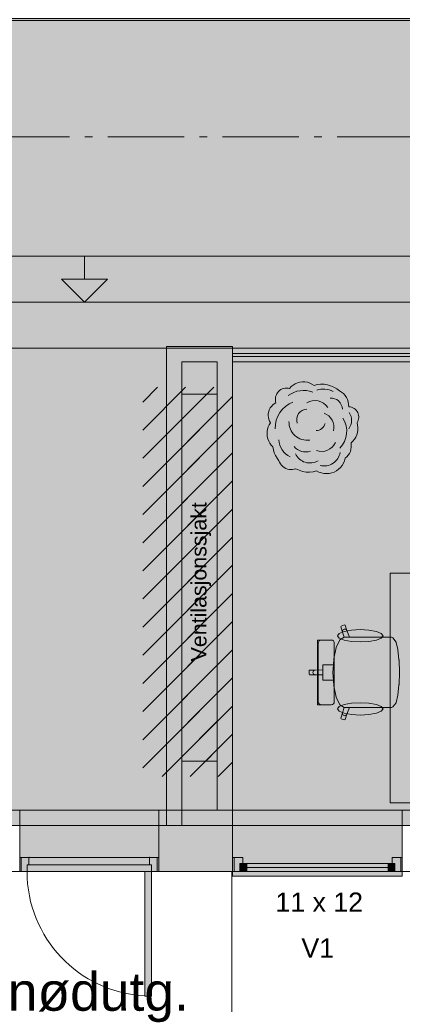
# Model space of a CAD drawing. Header units: millimetres. Extents: x -15957 to 238275, y -73214 to 42710.
# Tile 92 of 97: x 223543 to 226046, y -66619 to -60186. Entities that reach past the tile are written whole.
import ezdxf

# ---------------------------------------------------------------- set-up
doc = ezdxf.new("R2010")
doc.units = ezdxf.units.MM
doc.header["$LTSCALE"] = 0.5
doc.header["$MEASUREMENT"] = 0
for name, pattern in [('Akselinje', [1500, 1000, -200, 100, -200]), ('Over snittplan', [520, 300, -100, 20, -100]), ('PLINE', [0]), ('Små Stiplet', [564.444444, 282.222222, -282.222222]), ('Under snittplan', [600, 400, -200])]:
    doc.linetypes.add(name, pattern=pattern)
for name, color, linetype in [('112-NYE INNERVEGGER (Skravur)(Nye konstruksjoner)', 7, 'Continuous'), ('112-NYE INNERVEGGER(Nye konstruksjoner)', 7, 'Continuous'), ('231- Bærende yttervegger', 7, 'Continuous'), ('231- Bærende yttervegger (Skravur)', 7, 'Continuous'), ('231- Bærende yttervegger (Skravur)(Nye konstruksjoner)', 7, 'Continuous'), ('242- Ikke-bærende innervegger (Skravur)(Nye konstruksjoner)', 7, 'Continuous'), ('242- Ikke-bærende innervegger(Nye konstruksjoner)', 7, 'Continuous'), ('243- Systemvegger_ glassfelt (Skravur)(Nye konstruksjoner)', 7, 'Continuous'), ('243- Systemvegger_ glassfelt(Nye konstruksjoner)', 7, 'Continuous'), ('244- Vinduer_ dører_ foldevegger', 7, 'Continuous'), ('244- Vinduer_ dører_ foldevegger(Nye konstruksjoner)', 7, 'Continuous'), ('245- Skjørt(Nye konstruksjoner)', 7, 'Continuous'), ('25-- Dekker', 7, 'Continuous'), ('251- Frittbærende dekker', 7, 'Continuous'), ('251- Frittbærende dekker(Nye konstruksjoner)', 7, 'Continuous'), ('273- Kjøkkeninnredning(Nye konstruksjoner)', 7, 'Continuous'), ('276- Sittebenker_ stolrader_ bord(Nye konstruksjoner)', 7, 'Continuous'), ('281- Innvendige trapper(Nye konstruksjoner)', 7, 'Continuous'), ('3D Visualisering Innv (Skravur)(Nye konstruksjoner)', 7, 'Continuous'), ('3D Visualisering Innv(Nye konstruksjoner)', 7, 'Continuous'), ('822- Modullinjer bygning', 7, 'Continuous'), ('852- Teknisk_symbolsk informasjon_ bygning(Nye konstruksjoner)', 7, 'Continuous'), ('862- M___BRA(Polylinje)', 7, 'Continuous'), ('862- M___BRA(Skravur)', 7, 'Continuous'), ('862- M___Nettoareal Fase 0(Polylinje)(Nye konstruksjoner)', 7, 'Continuous'), ('862- M___Nettoareal Fase 0(Skravur)(Nye konstruksjoner)', 7, 'Continuous'), ('862- M___Nettoareal(Nye konstruksjoner)', 7, 'Continuous'), ('892- Hjelpelag bygning', 7, 'Continuous'), ('_RIVINGSLAG', 7, 'Continuous')]:
    doc.layers.add(name, color=color, linetype=linetype)
doc.layers.add('234- Vinduer_ dører_ porter', color=7, linetype='Continuous', lineweight=5)
doc.layers.add('234- Vinduer_ dører_ porter(Nye konstruksjoner)', color=7, linetype='Continuous', lineweight=5)
doc.styles.add('GENERATED_STYLE_1', font='arial.ttf')
pattern_1 = [(45, (181753.08, -65751.73), (-91.9239, 91.9239), [])]

msp = doc.modelspace()

# ---------------------------------------------------------------- hatches: boundary and pattern name
at = {"layer": '112-NYE INNERVEGGER (Skravur)(Nye konstruksjoner)', "linetype": 'Continuous', "lineweight": 9, "true_color": 0x029e21}
for points in [[(223353.1, -65351.7), (223353.1, -65451.7), (223543.1, -65451.7), (223543.1, -65351.7)], [(224453.1, -65351.7), (224453.1, -65451.7), (224935.6, -65451.7), (224935.6, -65351.7)], [(226045.6, -65351.7), (226045.6, -65451.7), (227005.6, -65451.7), (227005.6, -65351.7)]]:
    msp.add_hatch(color=104, dxfattribs=at).paths.add_polyline_path(points)
at = {"layer": '112-NYE INNERVEGGER (Skravur)(Nye konstruksjoner)', "linetype": 'Continuous', "lineweight": 0, "true_color": 0xffffff}
for points in [[(224453.1, -65351.7), (223543.1, -65351.7), (223543.1, -65451.7), (224453.1, -65451.7)], [(226045.6, -65351.7), (224935.6, -65351.7), (224935.6, -65451.7), (226045.6, -65451.7)]]:
    msp.add_hatch(color=7, dxfattribs=at).paths.add_polyline_path(points)
at = {"layer": '231- Bærende yttervegger (Skravur)', "linetype": 'Continuous', "lineweight": 0, "true_color": 0xffffff}
for points in [[(224453.1, -65751.7), (224453.1, -65659.7), (224453.1, -65451.7), (223543.1, -65451.7), (223543.1, -65659.7), (223543.1, -65751.7)], [(224935.6, -65751.7), (226045.6, -65751.7), (226045.6, -65659.7), (226045.6, -65451.7), (224935.6, -65451.7), (224935.6, -65659.7)], [(223603.1, -65659.7), (223553.1, -65659.7), (223553.1, -65751.7), (223591.1, -65751.7), (223591.1, -65707.7), (223603.1, -65707.7)], [(224405.1, -65751.7), (224405.1, -65707.7), (224393.1, -65707.7), (224393.1, -65659.7), (223603.1, -65659.7), (223603.1, -65707.7), (223591.1, -65707.7), (223591.1, -65751.7)], [(224443.1, -65659.7), (224393.1, -65659.7), (224393.1, -65707.7), (224405.1, -65707.7), (224405.1, -65751.7), (224443.1, -65751.7)], [(224405.1, -65751.7), (224361.1, -65751.7), (224361.1, -66565.7), (224405.1, -66565.7)], [(226045.6, -65751.7), (224935.6, -65751.7), (224935.6, -65781.7), (226045.6, -65781.7)]]:
    msp.add_hatch(color=7, dxfattribs=at).paths.add_polyline_path(points)
at = {"layer": '231- Bærende yttervegger (Skravur)', "linetype": 'Continuous', "lineweight": 9, "true_color": 0xb4b4b4}
msp.add_hatch(color=253, dxfattribs=at).paths.add_polyline_path([(224453.1, -65451.7), (224453.1, -65659.7), (224453.1, -65751.7), (224935.6, -65751.7), (224935.6, -65659.7), (224935.6, -65451.7)])
at = {"layer": '231- Bærende yttervegger (Skravur)(Nye konstruksjoner)', "linetype": 'Continuous', "lineweight": 0, "true_color": 0xffffff}
for points in [[(224945.6, -65659.7), (224945.6, -65751.7), (224983.6, -65751.7), (224983.6, -65698.7), (225001.6, -65698.7), (225001.6, -65659.7)], [(226035.6, -65751.7), (226035.6, -65659.7), (225979.6, -65659.7), (225979.6, -65698.7), (225997.6, -65698.7), (225997.6, -65751.7)], [(224983.6, -65751.7), (225997.6, -65751.7), (225997.6, -65698.7), (224983.6, -65698.7)], [(224983.6, -65698.7), (224983.6, -65751.7), (225027.6, -65751.7), (225027.6, -65698.7)], [(225997.6, -65751.7), (225997.6, -65698.7), (225953.6, -65698.7), (225953.6, -65751.7)]]:
    msp.add_hatch(color=7, dxfattribs=at).paths.add_polyline_path(points)
at = {"layer": '242- Ikke-bærende innervegger (Skravur)(Nye konstruksjoner)', "linetype": 'Continuous', "lineweight": 9, "true_color": 0x029e21}
for points in [[(224503.1, -62321.7), (224603.1, -62421.7), (224603.1, -62321.7)], [(224603.1, -62421.7), (224503.1, -62321.7), (224503.1, -62421.7)], [(224835.6, -62321.7), (224603.1, -62321.7), (224603.1, -62421.7), (224835.6, -62421.7)], [(224835.6, -62421.7), (224935.6, -62421.7), (224935.6, -62321.7)], [(224835.6, -62321.7), (224835.6, -62421.7), (224935.6, -62321.7)], [(224503.1, -62421.7), (224503.1, -65451.7), (224603.1, -65451.7), (224603.1, -62421.7)], [(224835.6, -62421.7), (224835.6, -65351.7), (224935.6, -65351.7), (224935.6, -62421.7)]]:
    msp.add_hatch(color=104, dxfattribs=at).paths.add_polyline_path(points)
at = {"layer": '243- Systemvegger_ glassfelt (Skravur)(Nye konstruksjoner)', "linetype": 'Continuous', "lineweight": 0, "true_color": 0xffffff}
msp.add_hatch(color=7, dxfattribs=at).paths.add_polyline_path([(224935.6, -62366.7), (224935.6, -62386.7), (228163.1, -62386.7), (228163.1, -62366.7)])
at = {"layer": '25-- Dekker', "linetype": 'Continuous', "lineweight": 5}
msp.add_hatch(color=255, dxfattribs=at).paths.add_polyline_path([(224347.9, -62587.6), (224935.6, -62587.6), (224935.6, -65132), (224347.9, -65132)])
h = msp.add_hatch(dxfattribs=at)
h.set_pattern_fill('Common_Brick_0001', color=255, style=0, pattern_type=2)
h.set_pattern_definition(pattern_1)
h.paths.add_polyline_path([(224347.9, -62587.6), (224935.6, -62587.6), (224935.6, -65132), (224347.9, -65132)])
at = {"layer": '3D Visualisering Innv (Skravur)(Nye konstruksjoner)', "linetype": 'Continuous', "lineweight": 5}
msp.add_hatch(color=94, dxfattribs=at).paths.add_polyline_path([(225184.5, -62820), (225175.8, -62833.1), (225169, -62847.3), (225164.2, -62862.3), (225161.4, -62877.7), (225160.8, -62893.5), (225162.3, -62909.1), (225166, -62924.4), (225171.6, -62939.1), (225179.3, -62952.8), (225188.7, -62965.5), (225199.7, -62976.7), (225202.5, -62996.6), (225207.9, -63016), (225215.9, -63034.5), (225226.3, -63051.8), (225239, -63067.5), (225243.1, -63078.2), (225248.6, -63088.3), (225255.5, -63097.5), (225263.7, -63105.7), (225272.9, -63112.7), (225282.9, -63118.3), (225293.7, -63122.4), (225304.9, -63125.1), (225316.4, -63126.1), (225327.9, -63125.6), (225339.3, -63123.4), (225350.2, -63119.7), (225371.1, -63130.2), (225393.2, -63137.5), (225416.2, -63141.5), (225439.6, -63142.2), (225462.8, -63139.5), (225485.3, -63133.6), (225500.4, -63141.6), (225516.5, -63147.4), (225533.2, -63151), (225550.3, -63152.2), (225567.4, -63151), (225584.1, -63147.5), (225600.2, -63141.7), (225615.3, -63133.7), (225629.2, -63123.7), (225641.5, -63111.9), (225652.1, -63098.5), (225660.7, -63083.7), (225667.2, -63068), (225671.4, -63051.4), (225682.3, -63042.2), (225691.7, -63031.5), (225699.5, -63019.6), (225705.6, -63006.7), (225709.7, -62993), (225711.9, -62978.9), (225712, -62964.7), (225710.1, -62950.6), (225722.1, -62939.8), (225732.6, -62927.5), (225741.3, -62913.9), (225748, -62899.2), (225752.7, -62883.7), (225755.1, -62867.8), (225755.4, -62851.6), (225753.5, -62835.6), (225749.3, -62820), (225754, -62811.9), (225757.5, -62803.3), (225759.8, -62794.2), (225760.8, -62785), (225760.8, -62780), (225759.8, -62770.8), (225757.6, -62761.8), (225754.1, -62753.3), (225749.5, -62745.3), (225743.9, -62738), (225737.3, -62731.5), (225729.8, -62726), (225721.7, -62721.6), (225713.1, -62718.3), (225704, -62716.3), (225694.8, -62715.5), (225694.5, -62699.5), (225691.8, -62683.7), (225686.9, -62668.5), (225679.9, -62654.2), (225670.8, -62641), (225660, -62629.2), (225647.5, -62619.2), (225633.7, -62611), (225616.3, -62597.3), (225597.3, -62586), (225576.9, -62577.3), (225555.6, -62571.3), (225533.6, -62568.2), (225511.5, -62568), (225489.5, -62570.6), (225468, -62576.2), (225454.6, -62567.1), (225440, -62560.1), (225424.5, -62555.3), (225408.5, -62552.6), (225392.4, -62552.3), (225376.3, -62554.3), (225360.7, -62558.5), (225345.8, -62565), (225332, -62573.4), (225319.6, -62583.8), (225308.7, -62595.8), (225299, -62593.7), (225289.1, -62592.9), (225279.1, -62593.5), (225269.4, -62595.4), (225259.9, -62598.6), (225251.1, -62603.1), (225242.9, -62608.7), (225235.5, -62615.4), (225229.2, -62623.1), (225223.9, -62631.5), (225219.8, -62640.6), (225217, -62650.1), (225215.6, -62660), (225215.5, -62669.9), (225216.8, -62679.8), (225219.4, -62689.4), (225208.2, -62695.7), (225198.1, -62703.5), (225189.2, -62712.7), (225181.7, -62723.2), (225175.8, -62734.5), (225171.6, -62746.6), (225169.2, -62759.2), (225168.7, -62772), (225170, -62784.7), (225173.1, -62797.1), (225177.9, -62808.9)])
at = {"layer": '862- M___BRA(Skravur)', "linetype": 'Continuous', "lineweight": 0, "true_color": 0xffffff}
msp.add_hatch(color=7, dxfattribs=at).paths.add_polyline_path([(198053.1, -60301.7), (198053.1, -65451.7), (229753.1, -65451.7), (229753.1, -60177.8), (212874.6, -60177.8), (212874.6, -57451.7), (209453.1, -57451.7), (209453.1, -58501.7), (211836.6, -58501.7), (211836.6, -60191.7), (201853.1, -60191.7), (201853.1, -60301.7)])
at = {"layer": '862- M___Nettoareal Fase 0(Skravur)(Nye konstruksjoner)', "linetype": 'Continuous', "lineweight": 0, "true_color": 0xffffff}
msp.add_hatch(color=7, dxfattribs=at).paths.add_polyline_path([(229653.1, -60191.7), (208153.2, -60191.7), (208153.2, -62331.7), (223303.1, -62331.7), (223303.1, -65351.7), (224503.1, -65351.7), (224503.1, -62331.7), (229653.1, -62331.7)])
at = {"layer": '862- M___Nettoareal Fase 0(Skravur)(Nye konstruksjoner)', "linetype": 'Continuous', "lineweight": 0, "true_color": 0xe1dad0}
msp.add_hatch(color=254, dxfattribs=at).paths.add_polyline_path([(224935.6, -65351.7), (229653.1, -65351.7), (229653.1, -62421.7), (226468.1, -62421.7), (224935.6, -62421.7)])
at = {"layer": '_RIVINGSLAG', "linetype": 'Continuous', "lineweight": 9}
h = msp.add_hatch(dxfattribs=at)
h.set_pattern_fill('Common_Brick_0001', color=1, style=0, pattern_type=2)
h.set_pattern_definition(pattern_1)
h.paths.add_polyline_path([(224603.1, -65029.9), (224603.1, -62632.7), (224835.6, -62632.7), (224835.6, -65029.9)])

# ---------------------------------------------------------------- linework, layer by layer
at = {"layer": '112-NYE INNERVEGGER(Nye konstruksjoner)', "color": 7, "linetype": 'PLINE', "lineweight": 13}
for p, q in [((223543.1, -65351.7), (223543.1, -65451.7)), ((224453.1, -65351.7), (224453.1, -65451.7)), ((224935.6, -65351.7), (224935.6, -65451.7)), ((226045.6, -65351.7), (226045.6, -65451.7))]:
    msp.add_line(p, q, dxfattribs=at)
at = {"layer": '112-NYE INNERVEGGER(Nye konstruksjoner)', "color": 7, "linetype": 'PLINE', "lineweight": 13, "flags": 128}
for points in [[(223543.1, -65351.7), (223353.1, -65351.7)], [(224935.6, -65351.7), (224453.1, -65351.7)], [(224453.1, -65451.7), (224935.6, -65451.7)]]:
    msp.add_lwpolyline(points, dxfattribs=at)
at = {"layer": '231- Bærende yttervegger', "color": 7, "linetype": 'PLINE', "lineweight": 13}
for p, q in [((223543.1, -65659.7), (223543.1, -65451.7)), ((224453.1, -65659.7), (224453.1, -65451.7)), ((224935.6, -65659.7), (224935.6, -65451.7)), ((226045.6, -65659.7), (226045.6, -65451.7)), ((223543.1, -65751.7), (223543.1, -65659.7)), ((224453.1, -65751.7), (224453.1, -65659.7)), ((224935.6, -65751.7), (224935.6, -65659.7)), ((226045.6, -65751.7), (226045.6, -65659.7))]:
    msp.add_line(p, q, dxfattribs=at)
at = {"layer": '231- Bærende yttervegger', "color": 7, "linetype": 'PLINE', "lineweight": 13, "flags": 128}
for points in [[(223543.1, -65451.7), (221998.1, -65451.7)], [(224935.6, -65451.7), (224453.1, -65451.7)], [(227005.6, -65451.7), (226045.6, -65451.7)], [(221998.1, -65751.7), (223543.1, -65751.7)], [(224453.1, -65751.7), (224935.6, -65751.7)], [(226045.6, -65751.7), (227005.6, -65751.7)]]:
    msp.add_lwpolyline(points, dxfattribs=at)
at = {"layer": '234- Vinduer_ dører_ porter', "color": 7, "linetype": 'PLINE', "lineweight": 5}
for p, q in [((223543.1, -65451.7), (224453.1, -65451.7)), ((223553.1, -65659.7), (223543.1, -65659.7)), ((223553.1, -65751.7), (223553.1, -65659.7)), ((223553.1, -65659.7), (223603.1, -65659.7)), ((224393.1, -65659.7), (223603.1, -65659.7)), ((223603.1, -65659.7), (223603.1, -65707.7)), ((224393.1, -65707.7), (224393.1, -65659.7)), ((224393.1, -65659.7), (224443.1, -65659.7)), ((224443.1, -65659.7), (224453.1, -65659.7)), ((224443.1, -65659.7), (224443.1, -65751.7)), ((223603.1, -65707.7), (223591.1, -65707.7)), ((223591.1, -65707.7), (223591.1, -65751.7)), ((224393.1, -65707.7), (223603.1, -65707.7)), ((224405.1, -65707.7), (224393.1, -65707.7)), ((224405.1, -65751.7), (224405.1, -65707.7)), ((223543.1, -65751.7), (224453.1, -65751.7)), ((223553.1, -65751.7), (223543.1, -65751.7)), ((223591.1, -65751.7), (223553.1, -65751.7)), ((223591.1, -65751.7), (224405.1, -65751.7)), ((224361.1, -66565.7), (224361.1, -65751.7)), ((224361.1, -65751.7), (224405.1, -65751.7)), ((224443.1, -65751.7), (224405.1, -65751.7)), ((224405.1, -65751.7), (224405.1, -66565.7)), ((224443.1, -65751.7), (224453.1, -65751.7)), ((224405.1, -66565.7), (224361.1, -66565.7))]:
    msp.add_line(p, q, dxfattribs=at)
msp.add_arc((224405.1, -65751.7), 814, 180, 266.90142, dxfattribs=at)
for p in [(223603.1, -65659.7), (224393.1, -65659.7)]:
    msp.add_point(p, dxfattribs=at)
at = {"layer": '234- Vinduer_ dører_ porter(Nye konstruksjoner)', "color": 7, "linetype": 'PLINE', "lineweight": 5}
for p, q in [((226045.6, -65451.7), (224935.6, -65451.7)), ((224935.6, -65659.7), (224945.6, -65659.7)), ((224935.6, -65751.7), (224935.6, -65659.7)), ((224945.6, -65659.7), (225001.6, -65659.7)), ((224945.6, -65751.7), (224945.6, -65659.7)), ((224945.6, -65659.7), (224945.6, -65751.7)), ((225001.6, -65659.7), (225001.6, -65698.7)), ((225979.6, -65698.7), (225979.6, -65659.7)), ((225979.6, -65659.7), (226035.6, -65659.7)), ((226035.6, -65659.7), (226035.6, -65751.7)), ((226035.6, -65751.7), (226035.6, -65659.7)), ((226035.6, -65659.7), (226045.6, -65659.7)), ((226045.6, -65659.7), (226045.6, -65751.7)), ((225001.6, -65698.7), (224983.6, -65698.7)), ((224983.6, -65698.7), (224983.6, -65751.7)), ((224983.6, -65698.7), (225027.6, -65698.7)), ((224983.6, -65751.7), (224983.6, -65698.7)), ((225027.6, -65698.7), (225027.6, -65751.7)), ((225027.6, -65698.7), (225953.6, -65698.7)), ((225953.6, -65725.2), (225027.6, -65725.2)), ((225953.6, -65751.7), (225953.6, -65698.7)), ((225953.6, -65698.7), (225997.6, -65698.7)), ((225997.6, -65698.7), (225979.6, -65698.7)), ((225997.6, -65751.7), (225997.6, -65698.7)), ((225997.6, -65698.7), (225997.6, -65751.7)), ((224935.6, -65781.7), (224935.6, -65751.7)), ((224945.6, -65751.7), (224935.6, -65751.7)), ((226045.6, -65781.7), (224935.6, -65781.7)), ((224983.6, -65751.7), (224945.6, -65751.7)), ((225027.6, -65751.7), (224983.6, -65751.7)), ((225953.6, -65751.7), (225027.6, -65751.7)), ((225997.6, -65751.7), (225953.6, -65751.7)), ((226035.6, -65751.7), (225997.6, -65751.7)), ((226045.6, -65751.7), (226035.6, -65751.7)), ((226045.6, -65751.7), (226045.6, -65781.7))]:
    msp.add_line(p, q, dxfattribs=at)
at = {"layer": '234- Vinduer_ dører_ porter(Nye konstruksjoner)', "color": 7, "linetype": 'Under snittplan', "lineweight": 5}
msp.add_line((226045.6, -65751.7), (224935.6, -65751.7), dxfattribs=at)
at = {"layer": '242- Ikke-bærende innervegger(Nye konstruksjoner)', "color": 7, "linetype": 'PLINE', "lineweight": 9, "flags": 128}
for points in [[(224503.1, -62321.7), (224603.1, -62321.7)], [(224503.1, -62321.7), (224503.1, -65451.7)], [(224935.6, -62321.7), (224603.1, -62321.7)], [(224935.6, -62366.7), (224935.6, -62321.7)], [(224935.6, -62386.7), (224935.6, -62421.7)], [(224603.1, -65451.7), (224603.1, -62421.7)], [(224603.1, -62421.7), (224835.6, -62421.7)], [(224835.6, -62421.7), (224835.6, -65351.7)], [(224935.6, -65351.7), (224935.6, -62421.7)], [(224835.6, -65351.7), (224935.6, -65351.7)], [(224503.1, -65451.7), (224603.1, -65451.7)]]:
    msp.add_lwpolyline(points, dxfattribs=at)
at = {"layer": '243- Systemvegger_ glassfelt(Nye konstruksjoner)', "color": 7, "linetype": 'PLINE', "lineweight": 9}
for p, q in [((228163.1, -62366.7), (224935.6, -62366.7)), ((228163.1, -62386.7), (224935.6, -62386.7))]:
    msp.add_line(p, q, dxfattribs=at)
at = {"layer": '243- Systemvegger_ glassfelt(Nye konstruksjoner)', "color": 7, "linetype": 'Over snittplan', "lineweight": 0, "flags": 128}
for points in [[(229653.1, -62331.7), (224935.6, -62331.7)], [(224935.6, -62331.7), (224935.6, -62366.7)], [(224935.6, -62386.7), (224935.6, -62421.7)], [(224935.6, -62421.7), (229653.1, -62421.7)]]:
    msp.add_lwpolyline(points, dxfattribs=at)
at = {"layer": '244- Vinduer_ dører_ foldevegger', "color": 7, "linetype": 'PLINE', "lineweight": 13}
for p, q in [((223543.1, -65751.7), (223543.1, -65659.7)), ((224453.1, -65751.7), (224453.1, -65659.7))]:
    msp.add_line(p, q, dxfattribs=at)
at = {"layer": '244- Vinduer_ dører_ foldevegger(Nye konstruksjoner)', "color": 7, "linetype": 'PLINE', "lineweight": 13}
for p, q in [((223543.1, -65351.7), (223543.1, -65451.7)), ((224453.1, -65351.7), (224453.1, -65451.7)), ((224935.6, -65351.7), (224935.6, -65451.7)), ((226045.6, -65351.7), (226045.6, -65451.7)), ((224935.6, -65751.7), (224935.6, -65659.7)), ((226045.6, -65751.7), (226045.6, -65659.7))]:
    msp.add_line(p, q, dxfattribs=at)
at = {"layer": '244- Vinduer_ dører_ foldevegger(Nye konstruksjoner)', "color": 30, "linetype": 'PLINE', "lineweight": 9, "true_color": 0xff6600}
for p, q in [((223543.1, -65351.7), (224453.1, -65351.7)), ((224935.6, -65351.7), (226045.6, -65351.7)), ((223543.1, -65451.7), (224453.1, -65451.7)), ((224935.6, -65451.7), (226045.6, -65451.7))]:
    msp.add_line(p, q, dxfattribs=at)
at = {"layer": '245- Skjørt(Nye konstruksjoner)', "color": 7, "linetype": 'Over snittplan', "lineweight": 0, "flags": 128}
for points in [[(229753.1, -62331.7), (224935.6, -62331.7)], [(224935.6, -62331.7), (224935.6, -62421.7)], [(224935.6, -62421.7), (229753.1, -62421.7)]]:
    msp.add_lwpolyline(points, dxfattribs=at)
at = {"layer": '251- Frittbærende dekker', "color": 7, "linetype": 'PLINE', "lineweight": 13, "flags": 128}
for points in [[(201778.1, -60151.7), (201903.1, -60151.7), (201901.7, -65451.7), (229903.1, -65451.7), (229903.1, -45751.7), (201897.3, -45901.7), (201903.3, -51101.7), (201778, -51100.4)], [(224930.6, -65751.7), (222403.1, -65751.7), (222403.1, -66751.7), (224930.6, -66751.7)]]:
    msp.add_lwpolyline(points, close=True, dxfattribs=at)
at = {"layer": '251- Frittbærende dekker', "color": 7, "linetype": 'Små Stiplet', "lineweight": 13, "flags": 128}
for points in [[(201903.1, -65451.7), (201903.1, -62331.7), (226378.1, -62331.7), (229753.1, -62331.7), (229753.1, -65451.7)], [(224603.1, -62632.7), (224835.6, -62632.7), (224835.6, -65029.9), (224603.1, -65029.9)]]:
    msp.add_lwpolyline(points, close=True, dxfattribs=at)
at = {"layer": '251- Frittbærende dekker(Nye konstruksjoner)', "color": 7, "linetype": 'PLINE', "lineweight": 13, "flags": 128}
msp.add_lwpolyline([(208063.2, -62331.7), (226378.1, -62331.7), (226378.1, -62321.7), (229753.1, -62321.7), (229747.7, -60191.7), (212923.1, -60191.7), (212923.1, -59931.7), (211923.1, -59931.7), (211923.1, -60191.7), (208063.2, -60191.7)], close=True, dxfattribs=at)
at = {"layer": '276- Sittebenker_ stolrader_ bord(Nye konstruksjoner)', "color": 7, "linetype": 'PLINE', "lineweight": 5}
for p, q in [((225668.3, -64140.7), (225645.5, -64148.2)), ((225672, -64142.7), (225668.3, -64140.7)), ((225645.5, -64148.2), (225643.6, -64152)), ((225643.6, -64152), (225655, -64187.4)), ((225655.9, -64175.9), (225654.3, -64181.6)), ((225654.3, -64181.6), (225655, -64187.4)), ((225655, -64187.4), (225664.7, -64221.6)), ((225659.5, -64171.3), (225655.9, -64175.9)), ((225664.6, -64168.4), (225659.5, -64171.3)), ((225670.4, -64167.7), (225664.6, -64168.4)), ((225676, -64169.3), (225670.4, -64167.7)), ((225683.4, -64178.1), (225672, -64142.7)), ((225680.6, -64172.9), (225676, -64169.3)), ((225683.4, -64178.1), (225680.6, -64172.9)), ((225699.1, -64221.5), (225683.4, -64178.1)), ((225500.6, -64239.4), (225490.8, -64239.4)), ((225490.8, -64239.4), (225490.8, -64450.7)), ((225495.3, -64260.5), (225496.8, -64252.4)), ((225495.3, -64450.7), (225495.3, -64260.5)), ((225496.8, -64252.4), (225501.1, -64245.6)), ((225505, -64239.4), (225500.6, -64239.4)), ((225501.1, -64245.6), (225507.6, -64241)), ((225515.2, -64239.4), (225505, -64239.4)), ((225507.6, -64241), (225515.2, -64239.4)), ((225519.8, -64239.4), (225515.2, -64239.4)), ((225533, -64239.4), (225519.8, -64239.4)), ((225565.3, -64239.4), (225533, -64239.4)), ((225576, -64239.4), (225565.3, -64239.4)), ((225580.5, -64239.4), (225576, -64239.4)), ((225588.1, -64241), (225580.5, -64239.4)), ((225594.6, -64245.6), (225588.1, -64241)), ((225599, -64252.4), (225594.6, -64245.6)), ((225600.5, -64260.5), (225599, -64252.4)), ((225600.5, -64450.7), (225600.5, -64260.5)), ((225636.8, -64238.9), (225613, -64288.6)), ((225664.7, -64221.6), (225636.8, -64238.9)), ((225664.9, -64221.5), (225664.7, -64221.6)), ((225664.9, -64221.5), (225699.1, -64221.5)), ((225908.2, -64221.5), (225699.1, -64221.5)), ((225944.3, -64221.5), (225908.2, -64221.5)), ((225975.3, -64221.5), (225944.3, -64221.5)), ((225983.9, -64226), (225975.3, -64221.5)), ((226005.1, -64252.8), (225983.9, -64226)), ((226006, -64254.9), (226005.1, -64252.8)), ((226016.7, -64300.9), (226006, -64254.9)), ((225613, -64288.6), (225597.1, -64363)), ((226023.8, -64369.6), (226016.7, -64300.9)), ((225597.1, -64363), (225594.8, -64400.4)), ((226023.9, -64370.7), (226023.8, -64369.6)), ((226026.4, -64450.7), (226023.9, -64370.7)), ((225439.4, -64435.6), (225436.4, -64438.7)), ((225436.4, -64438.7), (225436.4, -64450.7)), ((225436.4, -64462.8), (225436.4, -64450.7)), ((225439.4, -64465.8), (225436.4, -64462.8)), ((225476.3, -64435.6), (225439.4, -64435.6)), ((225462.5, -64445), (225461.3, -64450.7)), ((225462.5, -64456.5), (225461.3, -64450.7)), ((225465.7, -64440.1), (225462.5, -64445)), ((225465.7, -64461.4), (225462.5, -64456.5)), ((225470.5, -64436.8), (225465.7, -64440.1)), ((225470.5, -64464.7), (225465.7, -64461.4)), ((225476.3, -64435.6), (225470.5, -64436.8)), ((225526.1, -64433.8), (225476.3, -64435.6)), ((225490.8, -64662.1), (225490.8, -64450.7)), ((225495.3, -64450.7), (225495.3, -64640.9)), ((225556, -64400.4), (225526.1, -64400.4)), ((225526.1, -64400.4), (225526.1, -64433.8)), ((225526.1, -64433.8), (225526.1, -64450.7)), ((225526.1, -64467.6), (225526.1, -64450.7)), ((225594.8, -64400.4), (225556, -64400.4)), ((225594.8, -64400.4), (225591.6, -64450.7)), ((225594.8, -64501), (225591.6, -64450.7)), ((225600.5, -64450.7), (225600.5, -64640.9)), ((226026.4, -64450.7), (226023.9, -64530.8)), ((225476.3, -64465.8), (225439.4, -64465.8)), ((225476.3, -64465.8), (225470.5, -64464.7)), ((225526.1, -64467.6), (225476.3, -64465.8)), ((225526.1, -64501), (225526.1, -64467.6)), ((225556, -64501), (225526.1, -64501)), ((225594.8, -64501), (225556, -64501)), ((225597.1, -64538.5), (225594.8, -64501)), ((225613, -64612.8), (225597.1, -64538.5)), ((226023.8, -64531.8), (226016.7, -64600.6)), ((226023.9, -64530.8), (226023.8, -64531.8)), ((225495.3, -64640.9), (225496.8, -64649)), ((225496.8, -64649), (225501.1, -64655.9)), ((225501.1, -64655.9), (225507.6, -64660.5)), ((225594.6, -64655.9), (225588.1, -64660.5)), ((225599, -64649), (225594.6, -64655.9)), ((225600.5, -64640.9), (225599, -64649)), ((225636.8, -64662.5), (225613, -64612.8)), ((226005.1, -64648.7), (225983.9, -64675.5)), ((226006, -64646.5), (226005.1, -64648.7)), ((226016.7, -64600.6), (226006, -64646.5)), ((225500.6, -64662.1), (225490.8, -64662.1)), ((225505, -64662.1), (225500.6, -64662.1)), ((225515.2, -64662.1), (225505, -64662.1)), ((225507.6, -64660.5), (225515.2, -64662.1)), ((225519.8, -64662.1), (225515.2, -64662.1)), ((225533, -64662.1), (225519.8, -64662.1)), ((225565.3, -64662.1), (225533, -64662.1)), ((225576, -64662.1), (225565.3, -64662.1)), ((225580.5, -64662.1), (225576, -64662.1)), ((225588.1, -64660.5), (225580.5, -64662.1)), ((225664.7, -64679.9), (225636.8, -64662.5)), ((225643.6, -64749.5), (225655, -64714)), ((225654.3, -64719.9), (225655, -64714)), ((225655.9, -64725.6), (225654.3, -64719.9)), ((225655, -64714), (225664.7, -64679.9)), ((225664.9, -64680), (225664.7, -64679.9)), ((225664.9, -64680), (225699.1, -64680)), ((225699.1, -64680), (225683.4, -64723.4)), ((225908.2, -64680), (225699.1, -64680)), ((225944.3, -64680), (225908.2, -64680)), ((225975.3, -64680), (225944.3, -64680)), ((225983.9, -64675.5), (225975.3, -64680)), ((225645.5, -64753.3), (225643.6, -64749.5)), ((225668.3, -64760.7), (225645.5, -64753.3)), ((225659.5, -64730.2), (225655.9, -64725.6)), ((225664.6, -64733.1), (225659.5, -64730.2)), ((225670.4, -64733.8), (225664.6, -64733.1)), ((225672, -64758.8), (225668.3, -64760.7)), ((225676, -64732.2), (225670.4, -64733.8)), ((225683.4, -64723.4), (225672, -64758.8)), ((225680.6, -64728.5), (225676, -64732.2)), ((225683.4, -64723.4), (225680.6, -64728.5))]:
    msp.add_line(p, q, dxfattribs=at)
at = {"layer": '276- Sittebenker_ stolrader_ bord(Nye konstruksjoner)', "color": 7, "linetype": 'PLINE', "lineweight": 5, "flags": 128}
for points in [[(225965.6, -65302), (225965.6, -63802), (226765.6, -63802), (226765.6, -65302)], [(225770.4, -64171.5), (225713.4, -64174.5), (225665.1, -64183.3), (225632.8, -64196.3), (225621.4, -64211.7), (225632.8, -64227.1), (225665.1, -64240.2), (225713.4, -64248.9), (225770.4, -64252), (225827.5, -64248.9), (225875.8, -64240.2), (225908.1, -64227.1), (225919.5, -64211.7), (225908.1, -64196.3), (225875.8, -64183.3), (225827.5, -64174.5)], [(225770.4, -64730), (225713.4, -64726.9), (225665.1, -64718.2), (225632.8, -64705.1), (225621.4, -64689.7), (225632.8, -64674.3), (225665.1, -64661.3), (225713.4, -64652.5), (225770.4, -64649.5), (225827.5, -64652.5), (225875.8, -64661.3), (225908.1, -64674.3), (225919.5, -64689.7), (225908.1, -64705.1), (225875.8, -64718.2), (225827.5, -64726.9)]]:
    msp.add_lwpolyline(points, close=True, dxfattribs=at)
at = {"layer": '281- Innvendige trapper(Nye konstruksjoner)', "color": 7, "linetype": 'PLINE', "lineweight": 9}
for p, q in [((223967, -61731.4), (223967, -61881.4)), ((223817, -61881.4), (224117, -61881.4)), ((223967, -62031.4), (223817, -61881.4)), ((223967, -62031.4), (224117, -61881.4))]:
    msp.add_line(p, q, dxfattribs=at)
at = {"layer": '281- Innvendige trapper(Nye konstruksjoner)', "color": 7, "linetype": 'PLINE', "lineweight": 13, "flags": 128}
for points in [[(208153.1, -61731.4), (208153.1, -62331.7), (229653.1, -62331.7), (229653.1, -61731.4)], [(208153.2, -62031.4), (208153.2, -62331.7), (229653.1, -62331.7), (229653.1, -62031.4)]]:
    msp.add_lwpolyline(points, close=True, dxfattribs=at)
at = {"layer": '3D Visualisering Innv(Nye konstruksjoner)', "color": 7, "linetype": 'PLINE', "lineweight": 9}
for p, q in [((225259.9, -62598.6), (225269.4, -62595.4)), ((225269.4, -62595.4), (225279.1, -62593.5)), ((225279.1, -62593.5), (225289.1, -62592.9)), ((225289.1, -62592.9), (225299, -62593.7)), ((225299, -62593.7), (225308.7, -62595.8)), ((225308.7, -62595.8), (225319.6, -62583.8)), ((225319.6, -62583.8), (225332, -62573.4)), ((225332, -62573.4), (225345.8, -62565)), ((225345.8, -62565), (225360.7, -62558.5)), ((225360.7, -62558.5), (225376.3, -62554.3)), ((225376.3, -62554.3), (225392.4, -62552.3)), ((225392.4, -62552.3), (225408.5, -62552.6)), ((225408.5, -62552.6), (225424.5, -62555.3)), ((225424.5, -62555.3), (225440, -62560.1)), ((225440, -62560.1), (225454.6, -62567.1)), ((225454.6, -62567.1), (225468, -62576.2)), ((225468, -62576.2), (225489.5, -62570.6)), ((225489.5, -62570.6), (225511.5, -62568)), ((225511.5, -62568), (225533.6, -62568.2)), ((225533.6, -62568.2), (225555.6, -62571.3)), ((225555.6, -62571.3), (225576.9, -62577.3)), ((225576.9, -62577.3), (225597.3, -62586)), ((225597.3, -62586), (225616.3, -62597.3)), ((225616.3, -62597.3), (225633.7, -62611)), ((225215.5, -62669.9), (225215.6, -62660)), ((225215.6, -62660), (225217, -62650.1)), ((225217, -62650.1), (225219.8, -62640.6)), ((225219.8, -62640.6), (225223.9, -62631.5)), ((225223.9, -62631.5), (225229.2, -62623.1)), ((225229.2, -62623.1), (225235.5, -62615.4)), ((225235.5, -62615.4), (225242.9, -62608.7)), ((225242.9, -62608.7), (225251.1, -62603.1)), ((225251.1, -62603.1), (225259.9, -62598.6)), ((225633.7, -62611), (225647.5, -62619.2)), ((225647.5, -62619.2), (225660, -62629.2)), ((225660, -62629.2), (225670.8, -62641)), ((225670.8, -62641), (225679.9, -62654.2)), ((225679.9, -62654.2), (225686.9, -62668.5)), ((225175.8, -62734.5), (225181.7, -62723.2)), ((225181.7, -62723.2), (225189.2, -62712.7)), ((225189.2, -62712.7), (225198.1, -62703.5)), ((225198.1, -62703.5), (225208.2, -62695.7)), ((225208.2, -62695.7), (225219.4, -62689.4)), ((225216.8, -62679.8), (225215.5, -62669.9)), ((225219.4, -62689.4), (225216.8, -62679.8)), ((225686.9, -62668.5), (225691.8, -62683.7)), ((225691.8, -62683.7), (225694.5, -62699.5)), ((225694.5, -62699.5), (225694.8, -62715.5)), ((225694.8, -62715.5), (225704, -62716.3)), ((225704, -62716.3), (225713.1, -62718.3)), ((225713.1, -62718.3), (225721.7, -62721.6)), ((225721.7, -62721.6), (225729.8, -62726)), ((225729.8, -62726), (225737.3, -62731.5)), ((225168.7, -62772), (225169.2, -62759.2)), ((225170, -62784.7), (225168.7, -62772)), ((225169.2, -62759.2), (225171.6, -62746.6)), ((225173.1, -62797.1), (225170, -62784.7)), ((225171.6, -62746.6), (225175.8, -62734.5)), ((225737.3, -62731.5), (225743.9, -62738)), ((225743.9, -62738), (225749.5, -62745.3)), ((225749.5, -62745.3), (225754.1, -62753.3)), ((225754.1, -62753.3), (225757.6, -62761.8)), ((225757.6, -62761.8), (225759.8, -62770.8)), ((225759.8, -62770.8), (225760.8, -62780)), ((225760.8, -62785), (225759.8, -62794.2)), ((225760.8, -62780), (225760.8, -62785)), ((225164.2, -62862.3), (225169, -62847.3)), ((225169, -62847.3), (225175.8, -62833.1)), ((225177.9, -62808.9), (225173.1, -62797.1)), ((225175.8, -62833.1), (225184.5, -62820)), ((225184.5, -62820), (225177.9, -62808.9)), ((225754, -62811.9), (225749.3, -62820)), ((225749.3, -62820), (225753.5, -62835.6)), ((225753.5, -62835.6), (225755.4, -62851.6)), ((225757.5, -62803.3), (225754, -62811.9)), ((225755.4, -62851.6), (225755.1, -62867.8)), ((225759.8, -62794.2), (225757.5, -62803.3)), ((225160.8, -62893.5), (225161.4, -62877.7)), ((225162.3, -62909.1), (225160.8, -62893.5)), ((225161.4, -62877.7), (225164.2, -62862.3)), ((225166, -62924.4), (225162.3, -62909.1)), ((225741.3, -62913.9), (225732.6, -62927.5)), ((225748, -62899.2), (225741.3, -62913.9)), ((225752.7, -62883.7), (225748, -62899.2)), ((225755.1, -62867.8), (225752.7, -62883.7)), ((225171.6, -62939.1), (225166, -62924.4)), ((225179.3, -62952.8), (225171.6, -62939.1)), ((225188.7, -62965.5), (225179.3, -62952.8)), ((225199.7, -62976.7), (225188.7, -62965.5)), ((225202.5, -62996.6), (225199.7, -62976.7)), ((225711.9, -62978.9), (225709.7, -62993)), ((225722.1, -62939.8), (225710.1, -62950.6)), ((225710.1, -62950.6), (225712, -62964.7)), ((225712, -62964.7), (225711.9, -62978.9)), ((225732.6, -62927.5), (225722.1, -62939.8)), ((225207.9, -63016), (225202.5, -62996.6)), ((225215.9, -63034.5), (225207.9, -63016)), ((225226.3, -63051.8), (225215.9, -63034.5)), ((225682.3, -63042.2), (225671.4, -63051.4)), ((225691.7, -63031.5), (225682.3, -63042.2)), ((225699.5, -63019.6), (225691.7, -63031.5)), ((225705.6, -63006.7), (225699.5, -63019.6)), ((225709.7, -62993), (225705.6, -63006.7)), ((225239, -63067.5), (225226.3, -63051.8)), ((225243.1, -63078.2), (225239, -63067.5)), ((225248.6, -63088.3), (225243.1, -63078.2)), ((225255.5, -63097.5), (225248.6, -63088.3)), ((225263.7, -63105.7), (225255.5, -63097.5)), ((225272.9, -63112.7), (225263.7, -63105.7)), ((225641.5, -63111.9), (225629.2, -63123.7)), ((225652.1, -63098.5), (225641.5, -63111.9)), ((225660.7, -63083.7), (225652.1, -63098.5)), ((225667.2, -63068), (225660.7, -63083.7)), ((225671.4, -63051.4), (225667.2, -63068)), ((225282.9, -63118.3), (225272.9, -63112.7)), ((225293.7, -63122.4), (225282.9, -63118.3)), ((225304.9, -63125.1), (225293.7, -63122.4)), ((225316.4, -63126.1), (225304.9, -63125.1)), ((225327.9, -63125.6), (225316.4, -63126.1)), ((225339.3, -63123.4), (225327.9, -63125.6)), ((225350.2, -63119.7), (225339.3, -63123.4)), ((225371.1, -63130.2), (225350.2, -63119.7)), ((225393.2, -63137.5), (225371.1, -63130.2)), ((225416.2, -63141.5), (225393.2, -63137.5)), ((225439.6, -63142.2), (225416.2, -63141.5)), ((225462.8, -63139.5), (225439.6, -63142.2)), ((225485.3, -63133.6), (225462.8, -63139.5)), ((225500.4, -63141.6), (225485.3, -63133.6)), ((225516.5, -63147.4), (225500.4, -63141.6)), ((225533.2, -63151), (225516.5, -63147.4)), ((225550.3, -63152.2), (225533.2, -63151)), ((225567.4, -63151), (225550.3, -63152.2)), ((225584.1, -63147.5), (225567.4, -63151)), ((225600.2, -63141.7), (225584.1, -63147.5)), ((225615.3, -63133.7), (225600.2, -63141.7)), ((225629.2, -63123.7), (225615.3, -63133.7))]:
    msp.add_line(p, q, dxfattribs=at)
for centre, major_axis, start_param, end_param in [((225528.3, -62740.5), (140.8, 0), 1.098797, 1.879779), ((225399.5, -62775.2), (166.9, 0), 1.204647, 2.20928), ((225473.2, -62774.2), (100.3, 0), 0.574652, 2.129337), ((225579.2, -62732.6), (74.2, 0), 0.024674, 1.659081), ((225391.8, -62850.7), (177, 0), 1.924179, 3.189398), ((225423.1, -62798.9), (68.3, 0), 1.584854, 3.490552), ((225501, -62847.7), (96.6, 0), 6.026151, 7.512169), ((225528, -62875.7), (154.1, 0), 5.488443, 6.878361), ((225626.2, -62804.4), (87.8, 0), 5.608671, 6.917468), ((225422.8, -62816.1), (118.5, 0), 3.100305, 4.854882), ((225482.3, -62811), (59.2, 0), 4.692412, 6.056), ((225366.5, -62925.7), (128.9, 0), 3.183597, 4.274966), ((225412.7, -62912.6), (97.8, 0), 3.829631, 5.038182), ((225518.3, -62910.3), (97.1, 0), 4.343293, 5.878642), ((225441.4, -62977.7), (105.1, 0), 3.582112, 5.243753), ((225534.7, -62997), (105.1, 0), 4.463785, 6.125426)]:
    msp.add_ellipse(centre, major_axis=major_axis, ratio=0.997652, start_param=start_param, end_param=end_param, dxfattribs=at)
at = {"layer": '822- Modullinjer bygning', "color": 94, "linetype": 'Akselinje', "lineweight": 18}
for p, q in [((199368.6, -60951.7), (237074.8, -60951.7)), ((199109.6, -65751.7), (236815.8, -65751.7))]:
    msp.add_line(p, q, dxfattribs=at)
at = {"layer": '862- M___BRA(Polylinje)', "color": 7, "linetype": 'Continuous', "lineweight": 0, "true_color": 0xffffff, "flags": 128}
msp.add_lwpolyline([(198053.1, -60301.7), (198053.1, -65451.7), (229753.1, -65451.7), (229753.1, -60177.8), (212874.6, -60177.8), (212874.6, -57451.7), (209453.1, -57451.7), (209453.1, -58501.7), (211836.6, -58501.7), (211836.6, -60191.7), (201853.1, -60191.7), (201853.1, -60301.7)], close=True, dxfattribs=at)
at = {"layer": '862- M___Nettoareal Fase 0(Polylinje)(Nye konstruksjoner)', "color": 7, "linetype": 'Continuous', "lineweight": 0, "true_color": 0xffffff, "flags": 128}
msp.add_lwpolyline([(229653.1, -60191.7), (208153.2, -60191.7), (208153.2, -62331.7), (223303.1, -62331.7), (223303.1, -65351.7), (224503.1, -65351.7), (224503.1, -62331.7), (229653.1, -62331.7)], close=True, dxfattribs=at)
at = {"layer": '862- M___Nettoareal Fase 0(Polylinje)(Nye konstruksjoner)', "color": 7, "linetype": 'PLINE', "lineweight": 5, "flags": 128}
for points in [[(229653.1, -60191.7), (208153.2, -60191.7), (208153.2, -62331.7), (223303.1, -62331.7), (223303.1, -65351.7), (224503.1, -65351.7), (224503.1, -62331.7), (229653.1, -62331.7)], [(224935.6, -65351.7), (229653.1, -65351.7), (229653.1, -62421.7), (226468.1, -62421.7), (224935.6, -62421.7)]]:
    msp.add_lwpolyline(points, close=True, dxfattribs=at)
at = {"layer": '862- M___Nettoareal Fase 0(Polylinje)(Nye konstruksjoner)', "color": 254, "linetype": 'Continuous', "lineweight": 0, "true_color": 0xe1dad0, "flags": 128}
msp.add_lwpolyline([(224935.6, -65351.7), (229653.1, -65351.7), (229653.1, -62421.7), (226468.1, -62421.7), (224935.6, -62421.7)], close=True, dxfattribs=at)
at = {"layer": '892- Hjelpelag bygning', "color": 7, "linetype": 'PLINE', "lineweight": 5, "flags": 128}
msp.add_lwpolyline([(181753.1, -35651.9), (165796.7, -35652.1), (165796.5, -23142.1), (197941.7, -23142.1), (197941.7, -23041.7), (230053.1, -23041.7), (230053.1, -45601.7), (230053.1, -66064.1), (230053.1, -65751.7), (201903.1, -65751.7)], dxfattribs=at)
at = {"layer": '_RIVINGSLAG', "color": 7, "linetype": 'PLINE', "lineweight": 9, "flags": 128}
msp.add_lwpolyline([(224603.1, -65029.9), (224603.1, -62632.7), (224835.6, -62632.7), (224835.6, -65029.9)], close=True, dxfattribs=at)

# ---------------------------------------------------------------- texts
at = {"layer": '273- Kjøkkeninnredning(Nye konstruksjoner)', "color": 7, "linetype": 'Continuous', "lineweight": 9, "insert": (224664.6, -63858.7), "char_height": 100, "attachment_point": 2, "rotation": 90, "style": 'GENERATED_STYLE_1'}
msp.add_mtext('\\A1;{\\pqc;\\fArial|b0|i0|c0|p0;\\W1.000000;Ventilasjonssjakt}', dxfattribs=at)
at = {"layer": '852- Teknisk_symbolsk informasjon_ bygning(Nye konstruksjoner)', "color": 7, "lineweight": 5, "char_height": 125, "attachment_point": 7, "style": 'GENERATED_STYLE_1'}
for s, insert in [('\\A1;{\\pql;\\fArial|b0|i0|c0|p0;\\W1.000000;11 x 12}', (225215.8, -66014.2)), ('\\A1;{\\pql;\\fArial|b0|i0|c0|p0;\\W1.000000;V1}', (225385.7, -66314.2))]:
    msp.add_mtext(s, dxfattribs=dict(at, insert=insert))
at = {"layer": '862- M___Nettoareal(Nye konstruksjoner)', "color": 1, "linetype": 'Continuous', "lineweight": 9, "insert": (224057.5, -66411.6), "char_height": 250, "attachment_point": 2, "style": 'GENERATED_STYLE_1'}
msp.add_mtext('\\A1;{\\pqc;\\fArial|b0|i0|c0|p0;\\W1.000000;nødutg.}', dxfattribs=at)

doc.saveas('drawing.dxf')
